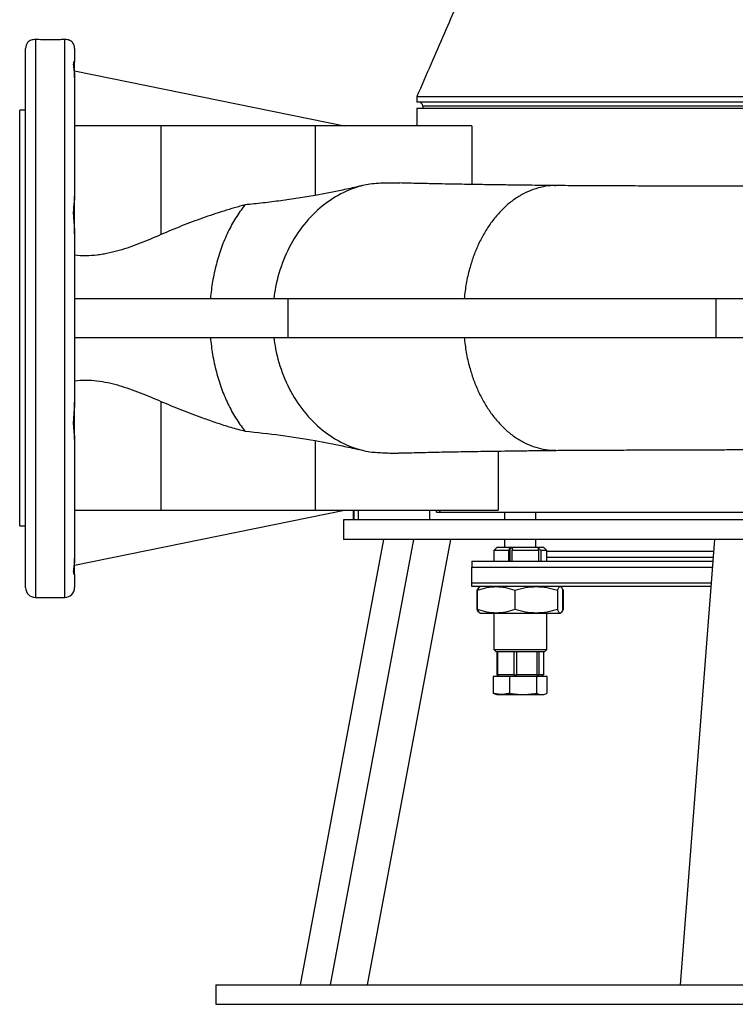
# Model space of a CAD drawing. Extents: x 3894 to 4794, y 2811 to 4790.
# Tile 1 of 8: x 3894 to 4259, y 2811 to 3313. Entities that reach past the tile are written whole.
import ezdxf

# ---------------------------------------------------------------- set-up
doc = ezdxf.new("R2010")
doc.units = 0
doc.header["$LTSCALE"] = 10
doc.header["$MEASUREMENT"] = 0
doc.layers.get('0').update_dxf_attribs({"linetype": 'CONTINUOUS'})

msp = doc.modelspace()

# ---------------------------------------------------------------- linework, layer by layer
at = {"color": 7, "linetype": 'Continuous'}
for p, q in [((3901.95, 3303.33), (3901.95, 3018.64)), ((3916.95, 3018.64), (3916.95, 3303.33)), ((3896.95, 3161.14), (3896.95, 3298.64)), ((3921.95, 3298.64), (3921.95, 3291.77)), ((3921.95, 3283.85), (3921.95, 3291.77)), ((3921.95, 3287.14), (4059.57, 3259.14)), ((3921.95, 3283.85), (3921.95, 3223.18)), ((4096.45, 3274.14), (4096.45, 3271.14)), ((4691.45, 3271.14), (4096.45, 3271.14)), ((4099.45, 3269.14), (4099.45, 3268.14)), ((4688.45, 3269.14), (4099.45, 3269.14)), ((3896.95, 3267.14), (3893.95, 3267.14)), ((3893.95, 3161.14), (3893.95, 3267.14)), ((4096.45, 3268.14), (4096.45, 3259.14)), ((4096.45, 3268.14), (4691.45, 3268.14)), ((3965.95, 3259.14), (3921.95, 3259.14)), ((4044.61, 3259.14), (3965.95, 3259.14)), ((3965.95, 3259.14), (3965.95, 3203.66)), ((4124.41, 3259.14), (4044.61, 3259.14)), ((4044.61, 3259.14), (4044.61, 3223.65)), ((4124.41, 3259.14), (4124.41, 3229.22)), ((4068.7, 3228.62), (4066.54, 3228.12)), ((3921.95, 3204.04), (3921.95, 3223.18)), ((3921.95, 3204.04), (3921.95, 3118.24)), ((3921.95, 3171.14), (4030.62, 3171.14)), ((4030.62, 3171.14), (4248.93, 3171.14)), ((4030.62, 3171.14), (4030.62, 3151.14)), ((4248.93, 3171.14), (4607.76, 3171.14)), ((4248.93, 3171.14), (4248.93, 3151.14)), ((3893.95, 3055.14), (3893.95, 3161.14)), ((3896.95, 3023.64), (3896.95, 3161.14)), ((3921.95, 3151.14), (4030.62, 3151.14)), ((4030.62, 3151.14), (4248.93, 3151.14)), ((4248.93, 3151.14), (4607.76, 3151.14)), ((3921.95, 3099.1), (3921.95, 3118.24)), ((3965.95, 3118.62), (3965.95, 3063.14)), ((3921.95, 3099.1), (3921.95, 3038.43)), ((4044.61, 3098.62), (4044.61, 3063.14)), ((4066.54, 3094.16), (4068.7, 3093.65)), ((4137.95, 3093.27), (4137.95, 3063.14)), ((3921.95, 3063.14), (3965.95, 3063.14)), ((3921.95, 3035.14), (4059.57, 3063.14)), ((3965.95, 3063.14), (4044.61, 3063.14)), ((4044.61, 3063.14), (4137.95, 3063.14)), ((4063.95, 3063.14), (4063.95, 3058.14)), ((4064.43, 3058.14), (4064.43, 3063.14)), ((4066.65, 3058.14), (4066.65, 3063.14)), ((4108.2, 3062.14), (4108.2, 3063.14)), ((4058.95, 3058.14), (4058.95, 3048.14)), ((4728.95, 3058.14), (4058.95, 3058.14)), ((4103.02, 3058.14), (4103.02, 3062.14)), ((4106.45, 3062.14), (4108.2, 3062.14)), ((4108.2, 3062.14), (4362.25, 3062.14)), ((4141.12, 3062.14), (4141.12, 3058.14)), ((4157.12, 3058.14), (4157.12, 3062.14)), ((3893.95, 3055.14), (3896.95, 3055.14)), ((4037.09, 2821.14), (4079.54, 3048.14)), ((4052.4, 2821.14), (4094.85, 3048.14)), ((4728.95, 3048.14), (4058.95, 3048.14)), ((4071.25, 2821.14), (4113.7, 3048.14)), ((4141.12, 3048.14), (4141.12, 3044.14)), ((4157.12, 3044.14), (4157.12, 3048.14)), ((4230.82, 2821.14), (4248.41, 3048.14)), ((4137.12, 3044.14), (4135.62, 3042.64)), ((4161.12, 3044.14), (4137.12, 3044.14)), ((4143.4, 3042.64), (4143.88, 3043.94)), ((4143.88, 3043.94), (4145.27, 3043.94)), ((4143.88, 3043.94), (4143.88, 3037.14)), ((4145.27, 3043.94), (4144.79, 3042.64)), ((4158.65, 3042.64), (4158.19, 3043.96)), ((4162.62, 3042.64), (4161.12, 3044.14)), ((3921.95, 3030.5), (3921.95, 3038.41)), ((4135.62, 3042.64), (4135.62, 3037.14)), ((4143.4, 3042.64), (4135.62, 3042.64)), ((4143.4, 3037.14), (4143.4, 3042.64)), ((4144.79, 3042.64), (4144.79, 3037.14)), ((4158.65, 3042.64), (4144.79, 3042.64)), ((4158.65, 3037.14), (4158.65, 3042.64)), ((4162.62, 3042.64), (4159.65, 3042.64)), ((4159.65, 3042.64), (4159.65, 3037.14)), ((4162.62, 3037.14), (4162.62, 3042.64)), ((4162.62, 3042.14), (4247.94, 3042.14)), ((4162.62, 3039.14), (4247.71, 3039.14)), ((4124.45, 3026.14), (4124.45, 3034.14)), ((4124.45, 3034.14), (4247.32, 3034.14)), ((3921.95, 3030.5), (3921.95, 3023.64)), ((4124.45, 3026.14), (4246.7, 3026.14)), ((4246.55, 3024.14), (4124.45, 3024.14)), ((4128.44, 3024.03), (4128.34, 3023.98)), ((4128.62, 3024.14), (4128.44, 3024.03)), ((4169.8, 3024.03), (4169.62, 3024.14)), ((3901.95, 3018.64), (3916.95, 3018.64)), ((4127.1, 3012.47), (4127.1, 3022.31)), ((4127.41, 3012.47), (4127.41, 3022.31)), ((4146.43, 3022.31), (4146.43, 3012.47)), ((4168.14, 3022.31), (4168.14, 3012.47)), ((4170.83, 3012.47), (4170.83, 3022.31)), ((4170.88, 3022.38), (4171.14, 3022.31)), ((4171.14, 3012.47), (4171.14, 3022.31)), ((4128.34, 3010.8), (4128.43, 3010.75)), ((4128.43, 3010.75), (4128.62, 3010.64)), ((4128.62, 3010.64), (4136.92, 3010.64)), ((4135.62, 3010.64), (4135.62, 2992.14)), ((4136.92, 3010.64), (4157.28, 3010.64)), ((4157.28, 3010.64), (4169.49, 3010.64)), ((4162.62, 2992.14), (4162.62, 3010.64)), ((4169.75, 3010.83), (4169.49, 3010.64)), ((4169.49, 3010.64), (4169.62, 3010.64)), ((4169.62, 3010.64), (4169.8, 3010.75)), ((4171.14, 3012.47), (4170.88, 3012.39)), ((4135.62, 2992.14), (4136.62, 2991.14)), ((4135.62, 2992.14), (4162.62, 2992.14)), ((4136.62, 2991.14), (4149.12, 2991.14)), ((4137.24, 2991.14), (4137.24, 2979.14)), ((4137.76, 2979.14), (4137.76, 2991.14)), ((4145.79, 2991.14), (4145.79, 2979.14)), ((4147.41, 2979.14), (4147.41, 2991.14)), ((4149.12, 2991.14), (4161.62, 2991.14)), ((4157.66, 2991.14), (4157.66, 2979.14)), ((4158.77, 2979.14), (4158.77, 2991.14)), ((4160.99, 2991.14), (4160.99, 2979.14)), ((4161.62, 2991.14), (4162.62, 2992.14)), ((4135.35, 2978.34), (4135.35, 2969.81)), ((4143.6, 2978.34), (4135.35, 2978.34)), ((4137.24, 2979.14), (4137.76, 2979.14)), ((4137.87, 2979.14), (4137.41, 2978.34)), ((4140.04, 2979.14), (4137.76, 2979.14)), ((4143.51, 2979.14), (4140.04, 2979.14)), ((4145.79, 2979.14), (4143.51, 2979.14)), ((4143.6, 2978.34), (4143.6, 2969.81)), ((4157.37, 2978.34), (4143.6, 2978.34)), ((4145.79, 2979.14), (4147.41, 2979.14)), ((4150.32, 2979.14), (4147.41, 2979.14)), ((4154.76, 2979.14), (4150.32, 2979.14)), ((4157.66, 2979.14), (4154.76, 2979.14)), ((4157.37, 2978.34), (4157.37, 2969.81)), ((4162.89, 2978.34), (4157.37, 2978.34)), ((4157.66, 2979.14), (4158.77, 2979.14)), ((4159.4, 2979.14), (4158.77, 2979.14)), ((4160.36, 2979.14), (4159.4, 2979.14)), ((4160.83, 2978.34), (4160.36, 2979.14)), ((4160.99, 2979.14), (4160.36, 2979.14)), ((4162.89, 2969.81), (4162.89, 2978.34)), ((4135.35, 2969.81), (4136.04, 2969.57)), ((4136.02, 2969.54), (4137.12, 2969.14)), ((4137.12, 2969.14), (4139.48, 2969.14)), ((4139.48, 2969.14), (4150.48, 2969.14)), ((4150.48, 2969.14), (4160.13, 2969.14)), ((4160.13, 2969.14), (4161.12, 2969.14)), ((4161.12, 2969.14), (4162.21, 2969.54)), ((3993.95, 2821.14), (3993.95, 2811.14)), ((3993.95, 2821.14), (4547.02, 2821.14)), ((3993.95, 2811.14), (4547.02, 2811.14))]:
    msp.add_line(p, q, dxfattribs=at)
for centre, radius, start, end in [((3901.95, 3298.64), 5, 142.901, 180), ((3916.95, 3298.64), 5, 0, 37.1061), ((4097.45, 3269.14), 2, 0, 90), ((4103.95, 3062.14), 2.5, 0, 23.5782), ((3901.95, 3023.64), 5, 180, 270), ((3916.95, 3023.64), 5, 270, 360)]:
    msp.add_arc(centre, radius, start, end, dxfattribs=at)
for points, knots in [([(4135.14, 3363.14), (4133.21, 3358.68), (4129.27, 3349.62), (4123.18, 3335.61), (4116.86, 3321.04), (4110.27, 3305.89), (4103.42, 3290.17), (4098.8, 3279.56), (4096.45, 3274.14)], [0, 0, 0, 0, 0.151379, 0.308047, 0.470652, 0.639815, 0.816103, 1, 1, 1, 1]), ([(3897.98, 3301.64), (3898.22, 3301.89), (3898.7, 3302.41), (3899.96, 3303.18), (3901.23, 3303.27), (3901.95, 3303.33)], [0, 0, 0, 0, 0.2991985, 0.6076847, 1, 1, 1, 1]), ([(3901.95, 3303.33), (3903.08, 3303.28), (3905.35, 3303.17), (3909.44, 3303.11), (3912.81, 3303.16), (3915.29, 3303.25), (3916.39, 3303.3), (3916.95, 3303.33)], [0, 0, 0, 0, 0.249388, 0.498799, 0.747648, 0.873823, 1, 1, 1, 1]), ([(3916.95, 3303.33), (3917.43, 3303.36), (3917.88, 3303.31), (3918.5, 3303.18), (3918.7, 3303.12), (3919.07, 3302.99), (3919.25, 3302.91), (3919.74, 3302.67), (3920.03, 3302.48), (3920.53, 3302.07), (3920.74, 3301.85), (3920.91, 3301.64)], [0, 0, 0, 0, 0.25, 0.25, 0.375, 0.375, 0.5, 0.5, 0.75, 0.75, 1, 1, 1, 1]), ([(3921.8, 3291.97), (3921.71, 3291.94), (3921.53, 3291.89), (3921.26, 3291.14), (3921.27, 3289.86), (3921.52, 3288.15), (3921.85, 3286.14), (3921.91, 3284.62), (3921.95, 3283.85)], [0, 0, 0, 0, 0.149166, 0.331271, 0.506957, 0.688635, 0.842587, 1, 1, 1, 1]), ([(4096.59, 3274.14), (4096.59, 3274.14), (4096.56, 3274.14), (4097.97, 3274.14), (4100.64, 3274.14), (4104.61, 3274.14), (4109.8, 3274.14), (4116.21, 3274.14), (4123.8, 3274.14), (4132.55, 3274.14), (4142.41, 3274.14), (4153.34, 3274.14), (4165.32, 3274.14), (4178.21, 3274.14), (4187.57, 3274.14), (4192.25, 3274.14)], [0, 0, 0, 0, 0.050442, 0.129572, 0.208702, 0.287832, 0.366961, 0.446091, 0.525221, 0.604351, 0.683481, 0.762611, 0.84174, 0.92087, 1, 1, 1, 1]), ([(4192.25, 3274.14), (4199.25, 3274.14), (4215.93, 3274.14), (4244.25, 3274.14), (4277.07, 3274.14), (4311.67, 3274.14), (4347.51, 3274.14), (4371.87, 3274.14), (4384.9, 3274.14), (4386.55, 3274.14), (4389.02, 3274.14), (4391.48, 3274.14), (4393.12, 3274.14), (4394.77, 3274.14), (4396.42, 3274.14), (4398.88, 3274.14), (4401.35, 3274.14), (4403, 3274.14), (4416.05, 3274.14), (4440.44, 3274.14), (4476.32, 3274.14), (4510.95, 3274.14), (4543.81, 3274.14), (4566.67, 3274.14), (4578.63, 3274.14), (4580.94, 3274.14)], [0.7251082, 0.7251082, 0.7251082, 0.7251082, 0.7403532, 0.7599055, 0.7794577, 0.79901, 0.8185623, 0.8381146, 0.8381146, 0.8394397, 0.8407647, 0.8420898, 0.8434149, 0.8434149, 0.8447407, 0.8460666, 0.8473925, 0.8487184, 0.8487184, 0.8682827, 0.887847, 0.9074113, 0.9269756, 0.9465398, 0.9512879, 0.9512879, 0.9512879, 0.9512879]), ([(4072.52, 3229.44), (4069.98, 3229), (4063.38, 3227.33), (4053.29, 3222.47), (4043.03, 3214.15), (4034.5, 3203.47), (4028.05, 3190.88), (4024.8, 3179.77), (4023.73, 3173.05), (4023.5, 3171.14)], [0.4533682, 0.4533682, 0.4533682, 0.4533682, 0.4678662, 0.4913868, 0.5149075, 0.5384281, 0.5619488, 0.5854694, 0.5947016, 0.5947016, 0.5947016, 0.5947016]), ([(4087.82, 3229.91), (4085.6, 3229.96), (4080.5, 3230.05), (4075.41, 3229.66), (4072.52, 3229.44)], [0, 0, 0, 0, 0.434413, 1, 1, 1, 1]), ([(4167.51, 3228.64), (4165.01, 3228.66), (4160.24, 3228.72), (4153.67, 3228.8), (4148.53, 3228.87), (4144.36, 3228.92), (4140.71, 3228.97), (4136.63, 3229.03), (4132.09, 3229.1), (4127.16, 3229.17), (4121.89, 3229.26), (4116.36, 3229.35), (4110.66, 3229.46), (4105.32, 3229.56), (4100.38, 3229.67), (4095.86, 3229.77), (4091.75, 3229.88), (4089.07, 3229.95), (4087.82, 3229.98)], [0, 0, 0, 0, 0.072618, 0.138781, 0.198506, 0.232305, 0.271519, 0.3167, 0.367815, 0.425913, 0.490073, 0.560244, 0.636369, 0.71838, 0.78688, 0.858877, 0.934286, 1, 1, 1, 1]), ([(4167.32, 3228.56), (4166.84, 3228.59), (4164.66, 3228.7), (4160.78, 3228.13), (4155.73, 3226.8), (4150.8, 3224.64), (4146.06, 3221.73), (4141.59, 3218.13), (4137.45, 3213.88), (4133.71, 3209.09), (4130.4, 3203.84), (4127.54, 3198.23), (4125.16, 3192.37), (4123.11, 3185.87), (4121.47, 3178.81), (4120.85, 3173.67), (4120.55, 3171.14)], [0, 0, 0, 0, 0.021345, 0.096525, 0.172419, 0.248705, 0.325058, 0.401152, 0.476661, 0.551306, 0.624805, 0.696963, 0.767577, 0.836541, 0.919668, 1, 1, 1, 1]), ([(4641.38, 3228.19), (4641.19, 3228.19), (4638.69, 3228.19), (4633.29, 3228.19), (4624.68, 3228.19), (4614.74, 3228.19), (4603.42, 3228.19), (4591.19, 3228.19), (4578.21, 3228.19), (4564.46, 3228.19), (4550, 3228.2), (4534.87, 3228.2), (4519.12, 3228.2), (4502.83, 3228.19), (4486.16, 3228.19), (4469.3, 3228.19), (4452.43, 3228.18), (4435.64, 3228.17), (4418.99, 3228.17), (4402.57, 3228.16), (4386.48, 3228.16), (4370.78, 3228.16), (4355.54, 3228.16), (4340.81, 3228.16), (4326.51, 3228.17), (4312.29, 3228.19), (4297.82, 3228.2), (4282.83, 3228.23), (4267.36, 3228.26), (4253.1, 3228.3), (4240.12, 3228.33), (4228.45, 3228.37), (4216.59, 3228.41), (4204.49, 3228.46), (4192.15, 3228.51), (4179.59, 3228.57), (4171.47, 3228.62), (4167.32, 3228.64)], [0, 0, 0, 0, 0.002152, 0.027802, 0.05341, 0.084306, 0.115413, 0.146829, 0.178563, 0.210588, 0.242874, 0.275393, 0.308119, 0.341022, 0.374032, 0.406492, 0.438403, 0.469797, 0.500594, 0.530731, 0.560158, 0.588828, 0.616704, 0.64376, 0.669974, 0.695971, 0.723225, 0.751867, 0.781923, 0.813419, 0.836812, 0.860954, 0.885919, 0.912247, 0.940041, 0.969296, 1, 1, 1, 1]), ([(4044.61, 3223.65), (4041.72, 3223.16), (4035.92, 3222.18), (4027.04, 3220.91), (4018.02, 3219.78), (4011.91, 3219.14), (4008.85, 3218.82)], [0, 0, 0, 0, 0.248828, 0.498124, 0.74883, 1, 1, 1, 1]), ([(4066.54, 3228.13), (4063.9, 3227.54), (4056.61, 3225.92), (4049.28, 3224.53), (4044.61, 3223.65)], [0, 0, 0, 0, 0.363177, 1, 1, 1, 1]), ([(3921.95, 3223.18), (3921.95, 3222.91), (3921.93, 3222.63), (3921.89, 3222.04), (3921.86, 3221.73), (3921.76, 3220.78), (3921.67, 3220.1), (3921.5, 3218.68), (3921.42, 3217.94), (3921.34, 3216.76), (3921.31, 3216.36), (3921.28, 3215.54), (3921.28, 3215.12), (3921.28, 3213.86), (3921.31, 3213.01), (3921.39, 3211.7), (3921.43, 3211.26), (3921.5, 3210.37), (3921.54, 3209.91), (3921.67, 3208.56), (3921.76, 3207.65), (3921.9, 3205.85), (3921.95, 3204.94), (3921.95, 3204.04)], [0, 0, 0, 0, 0.0625, 0.0625, 0.125, 0.125, 0.25, 0.25, 0.375, 0.375, 0.4375, 0.4375, 0.5, 0.5, 0.625, 0.625, 0.6875, 0.6875, 0.75, 0.75, 0.875, 0.875, 1, 1, 1, 1]), ([(4008.85, 3218.82), (4008.62, 3218.76), (4008.4, 3218.7), (4007.94, 3218.57), (4007.72, 3218.51), (4007.04, 3218.32), (4006.58, 3218.2), (4005.22, 3217.82), (4004.32, 3217.56), (4001.6, 3216.76), (3999.79, 3216.22), (3994.36, 3214.52), (3990.77, 3213.32), (3983.61, 3210.78), (3980.05, 3209.45), (3972.97, 3206.65), (3969.45, 3205.19), (3965.95, 3203.66)], [0, 0, 0, 0, 0.015625, 0.015625, 0.03125, 0.03125, 0.0625, 0.0625, 0.125, 0.125, 0.25, 0.25, 0.5, 0.5, 0.75, 0.75, 1, 1, 1, 1]), ([(4008.85, 3218.82), (4008.75, 3218.7), (4007.05, 3216.61), (4003.94, 3212.22), (4000, 3205.03), (3996.7, 3197.14), (3994.08, 3188.67), (3992.21, 3179.96), (3991.45, 3174.03), (3991.2, 3171.14)], [0.8402728, 0.8402728, 0.8402728, 0.8402728, 0.8416742, 0.8642922, 0.8869102, 0.9095281, 0.9321461, 0.9547641, 0.9758559, 0.9758559, 0.9758559, 0.9758559]), ([(3965.95, 3203.66), (3962.45, 3202.13), (3958.95, 3200.65), (3951.87, 3197.88), (3948.29, 3196.6), (3942.82, 3195.01), (3940.98, 3194.54), (3938.18, 3193.94), (3937.24, 3193.76), (3935.35, 3193.44), (3934.4, 3193.31), (3931.53, 3192.97), (3929.61, 3192.85), (3925.78, 3192.82), (3923.87, 3192.92), (3921.95, 3193.14)], [0, 0, 0, 0, 0.25, 0.25, 0.5, 0.5, 0.625, 0.625, 0.6875, 0.6875, 0.75, 0.75, 0.875, 0.875, 1, 1, 1, 1]), ([(3991.2, 3151.14), (3991.45, 3148.25), (3992.21, 3142.32), (3994.08, 3133.61), (3996.7, 3125.14), (4000, 3117.25), (4003.94, 3110.05), (4007.05, 3105.67), (4008.75, 3103.58), (4008.85, 3103.46)], [0.0241441, 0.0241441, 0.0241441, 0.0241441, 0.0452359, 0.0678539, 0.0904719, 0.1130898, 0.1357078, 0.1583258, 0.1597272, 0.1597272, 0.1597272, 0.1597272]), ([(4023.5, 3151.14), (4023.73, 3149.23), (4024.8, 3142.51), (4028.05, 3131.39), (4034.5, 3118.81), (4043.03, 3108.13), (4053.29, 3099.8), (4063.38, 3094.95), (4069.98, 3093.28), (4072.52, 3092.84)], [0.626695, 0.626695, 0.626695, 0.626695, 0.6359272, 0.6594479, 0.6829685, 0.7064892, 0.7300099, 0.7535305, 0.7680285, 0.7680285, 0.7680285, 0.7680285]), ([(4120.55, 3151.14), (4120.85, 3148.61), (4121.47, 3143.47), (4123.11, 3136.4), (4125.16, 3129.91), (4127.54, 3124.05), (4130.4, 3118.44), (4133.71, 3113.19), (4137.45, 3108.4), (4141.59, 3104.15), (4146.06, 3100.54), (4150.8, 3097.64), (4155.73, 3095.48), (4160.78, 3094.15), (4164.66, 3093.58), (4166.84, 3093.69), (4167.32, 3093.72)], [0, 0, 0, 0, 0.0803322, 0.1634598, 0.2324229, 0.3030369, 0.3751947, 0.4486941, 0.5233392, 0.5988486, 0.6749426, 0.7512958, 0.8275813, 0.9034759, 0.9786558, 1, 1, 1, 1]), ([(3921.95, 3129.14), (3923.87, 3129.35), (3925.78, 3129.45), (3929.57, 3129.43), (3931.46, 3129.31), (3935.22, 3128.88), (3937.09, 3128.56), (3939.88, 3127.98), (3940.81, 3127.76), (3942.66, 3127.29), (3943.58, 3127.04), (3948.19, 3125.71), (3951.79, 3124.43), (3958.92, 3121.65), (3962.44, 3120.15), (3965.95, 3118.62)], [0, 0, 0, 0, 0.125, 0.125, 0.25, 0.25, 0.375, 0.375, 0.4375, 0.4375, 0.5, 0.5, 0.75, 0.75, 1, 1, 1, 1]), ([(3921.95, 3118.24), (3921.92, 3117.41), (3921.86, 3115.47), (3921.53, 3112.39), (3921.27, 3109.12), (3921.27, 3105.99), (3921.52, 3103.28), (3921.85, 3100.94), (3921.91, 3099.72), (3921.95, 3099.1)], [0, 0, 0, 0, 0.1151837, 0.2675936, 0.4243513, 0.575583, 0.7319742, 0.8644978, 1, 1, 1, 1]), ([(3965.95, 3118.62), (3969.43, 3117.13), (3976.41, 3114.17), (3985.91, 3110.66), (3994.28, 3107.72), (4001.51, 3105.3), (4006.41, 3104.07), (4008.85, 3103.46)], [0, 0, 0, 0, 0.248277, 0.496547, 0.664432, 0.832341, 1, 1, 1, 1]), ([(4008.85, 3103.46), (4014.96, 3102.84), (4021, 3102.15), (4032.94, 3100.55), (4038.82, 3099.64), (4044.61, 3098.62)], [0, 0, 0, 0, 0.5, 0.5, 1, 1, 1, 1]), ([(4044.61, 3098.62), (4049.28, 3097.74), (4056.61, 3096.36), (4063.89, 3094.74), (4066.54, 3094.15)], [0, 0, 0, 0, 0.636628, 1, 1, 1, 1]), ([(4087.88, 3092.3), (4088.02, 3092.3), (4090.24, 3092.35), (4093.51, 3092.45), (4099.22, 3092.58), (4104.84, 3092.71), (4110.48, 3092.82), (4116, 3092.92), (4121.62, 3093.02), (4127.54, 3093.11), (4134.11, 3093.21), (4141.32, 3093.32), (4149.29, 3093.42), (4158.02, 3093.53), (4164.3, 3093.6), (4167.51, 3093.64)], [0, 0, 0, 0, 0.006512, 0.102936, 0.194092, 0.279703, 0.359624, 0.433751, 0.502016, 0.575443, 0.651419, 0.731857, 0.816768, 0.906152, 1, 1, 1, 1]), ([(4167.32, 3093.64), (4170.35, 3093.66), (4176.59, 3093.69), (4186.65, 3093.74), (4197.59, 3093.79), (4209.27, 3093.84), (4221.21, 3093.88), (4232.87, 3093.92), (4243.51, 3093.95), (4253.11, 3093.98), (4261.67, 3094), (4269.78, 3094.02), (4277.8, 3094.04), (4286.07, 3094.06), (4294.83, 3094.07), (4304.08, 3094.08), (4315, 3094.1), (4327.77, 3094.11), (4342.53, 3094.12), (4356.43, 3094.12), (4365.42, 3094.12), (4369.17, 3094.12)], [0, 0, 0, 0, 0.055036, 0.11329, 0.174722, 0.23929, 0.303587, 0.363525, 0.419113, 0.464204, 0.506002, 0.544533, 0.581785, 0.62092, 0.661971, 0.704929, 0.749805, 0.812759, 0.879416, 0.949751, 1, 1, 1, 1]), ([(4072.52, 3092.84), (4074.94, 3092.67), (4079.79, 3092.33), (4084.92, 3092.15), (4087.61, 3092.31), (4087.88, 3092.33)], [0, 0, 0, 0, 0.473591, 0.94711, 1, 1, 1, 1]), ([(4103.02, 3062.14), (4103.03, 3062.41), (4103.05, 3062.77), (4103.23, 3063.07), (4103.27, 3063.14)], [0, 0, 0, 0, 0.765862, 1, 1, 1, 1]), ([(4107.98, 3063.14), (4108.07, 3062.88), (4108.19, 3062.56), (4108.2, 3062.21), (4108.2, 3062.14)], [0, 0, 0, 0, 0.782484, 1, 1, 1, 1]), ([(3921.95, 3038.43), (3921.92, 3037.77), (3921.86, 3036.25), (3921.53, 3034.21), (3921.27, 3032.42), (3921.26, 3031.13), (3921.53, 3030.39), (3921.72, 3030.31), (3921.8, 3030.28)], [0, 0, 0, 0, 0.133805, 0.310853, 0.492952, 0.668633, 0.850305, 1, 1, 1, 1]), ([(4124.45, 3037.14), (4124.45, 3037.11), (4124.45, 3037.05), (4124.45, 3036.61), (4124.45, 3035.99), (4124.45, 3035.49), (4124.45, 3034.92), (4124.45, 3034.51), (4124.45, 3034.23), (4124.45, 3034.14)], [0, 0, 0, 0, 0.300527, 0.606211, 0.726991, 0.863805, 0.917651, 0.972063, 1, 1, 1, 1]), ([(4124.45, 3037.14), (4126.23, 3037.14), (4129.8, 3037.14), (4136.26, 3037.14), (4143.53, 3037.14), (4151.71, 3037.14), (4160.74, 3037.14), (4170.61, 3037.14), (4181.26, 3037.14), (4192.66, 3037.14), (4204.75, 3037.14), (4217.44, 3037.14), (4230.74, 3037.14), (4240.8, 3037.14), (4246.56, 3037.14), (4247.56, 3037.14)], [0, 0, 0, 0, 0.079654, 0.15931, 0.240558, 0.32181, 0.404158, 0.486509, 0.569418, 0.65233, 0.735239, 0.818151, 0.900499, 0.98285, 1, 1, 1, 1]), ([(4124.45, 3024.14), (4124.45, 3024.35), (4124.45, 3024.65), (4124.45, 3025.27), (4124.45, 3025.7), (4124.45, 3026.02), (4124.45, 3026.14)], [0, 0, 0, 0, 0.517325, 0.699877, 0.884241, 1, 1, 1, 1]), ([(4127.1, 3022.31), (4127.38, 3022.84), (4127.81, 3023.65), (4128.25, 3023.83), (4128.39, 3023.88)], [0, 0, 0, 0, 0.665253, 1, 1, 1, 1]), ([(4127.41, 3022.31), (4128.95, 3022.82), (4132.07, 3023.85), (4135.29, 3024.04), (4136.92, 3024.14)], [0, 0, 0, 0, 0.49546, 1, 1, 1, 1]), ([(4128.48, 3023.95), (4128.35, 3023.88), (4127.98, 3023.7), (4127.63, 3022.85), (4127.41, 3022.31)], [0, 0, 0, 0, 0.371374, 1, 1, 1, 1]), ([(4136.92, 3024.14), (4138.51, 3024.05), (4141.73, 3023.86), (4144.85, 3022.83), (4146.43, 3022.31)], [0, 0, 0, 0, 0.4945114, 1, 1, 1, 1]), ([(4146.43, 3022.31), (4148.19, 3022.82), (4151.75, 3023.85), (4155.43, 3024.04), (4157.28, 3024.14)], [0, 0, 0, 0, 0.495458, 1, 1, 1, 1]), ([(4157.28, 3024.14), (4159.1, 3024.05), (4162.78, 3023.86), (4166.34, 3022.83), (4168.14, 3022.31)], [0, 0, 0, 0, 0.494511, 1, 1, 1, 1]), ([(4168.14, 3022.31), (4168.36, 3022.82), (4168.8, 3023.85), (4169.26, 3024.04), (4169.49, 3024.14)], [0, 0, 0, 0, 0.495458, 1, 1, 1, 1]), ([(4171.14, 3022.31), (4170.86, 3022.84), (4170.43, 3023.65), (4169.99, 3023.83), (4169.84, 3023.88)], [0, 0, 0, 0, 0.665254, 1, 1, 1, 1]), ([(4170.04, 3023.74), (4170.08, 3023.72), (4170.35, 3023.55), (4170.61, 3022.88), (4170.83, 3022.31)], [0, 0, 0, 0, 0.150672, 1, 1, 1, 1]), ([(4128.39, 3010.89), (4128.25, 3010.94), (4127.81, 3011.12), (4127.39, 3011.92), (4127.1, 3012.47)], [0, 0, 0, 0, 0.3213, 1, 1, 1, 1]), ([(4136.92, 3010.64), (4135.32, 3010.73), (4132.1, 3010.92), (4128.98, 3011.95), (4127.41, 3012.47)], [0, 0, 0, 0, 0.49451, 1, 1, 1, 1]), ([(4127.41, 3012.47), (4127.62, 3011.94), (4127.98, 3011.08), (4128.34, 3010.9), (4128.48, 3010.83)], [0, 0, 0, 0, 0.61616, 1, 1, 1, 1]), ([(4146.43, 3012.47), (4144.88, 3011.96), (4141.77, 3010.93), (4138.54, 3010.73), (4136.92, 3010.64)], [0, 0, 0, 0, 0.495458, 1, 1, 1, 1]), ([(4157.28, 3010.64), (4155.46, 3010.73), (4151.79, 3010.92), (4148.23, 3011.95), (4146.43, 3012.47)], [0, 0, 0, 0, 0.494511, 1, 1, 1, 1]), ([(4168.14, 3012.47), (4166.38, 3011.96), (4162.82, 3010.93), (4159.14, 3010.73), (4157.28, 3010.64)], [0, 0, 0, 0, 0.495458, 1, 1, 1, 1]), ([(4169.49, 3010.64), (4169.26, 3010.73), (4168.8, 3010.92), (4168.36, 3011.95), (4168.14, 3012.47)], [0, 0, 0, 0, 0.494511, 1, 1, 1, 1]), ([(4169.84, 3010.89), (4169.99, 3010.94), (4170.43, 3011.12), (4170.85, 3011.92), (4171.14, 3012.47)], [0, 0, 0, 0, 0.321299, 1, 1, 1, 1]), ([(4170.83, 3012.47), (4170.61, 3011.91), (4170.35, 3011.24), (4170.08, 3011.07), (4170.03, 3011.04)], [0, 0, 0, 0, 0.830611, 1, 1, 1, 1]), ([(4139.48, 2969.14), (4138.79, 2969.17), (4137.4, 2969.24), (4136.04, 2969.62), (4135.35, 2969.81)], [0, 0, 0, 0, 0.497781, 1, 1, 1, 1]), ([(4143.6, 2969.81), (4142.92, 2969.62), (4141.55, 2969.24), (4140.17, 2969.17), (4139.48, 2969.14)], [0, 0, 0, 0, 0.4981128, 1, 1, 1, 1]), ([(4143.6, 2969.81), (4144.73, 2969.62), (4147.01, 2969.24), (4149.32, 2969.17), (4150.48, 2969.14)], [0, 0, 0, 0, 0.498114, 1, 1, 1, 1]), ([(4150.48, 2969.14), (4151.63, 2969.17), (4153.94, 2969.24), (4156.22, 2969.62), (4157.37, 2969.81)], [0, 0, 0, 0, 0.497781, 1, 1, 1, 1]), ([(4157.37, 2969.81), (4157.82, 2969.62), (4158.73, 2969.24), (4159.66, 2969.17), (4160.13, 2969.14)], [0, 0, 0, 0, 0.498112, 1, 1, 1, 1]), ([(4160.13, 2969.14), (4160.59, 2969.17), (4161.51, 2969.24), (4162.43, 2969.62), (4162.89, 2969.81)], [0, 0, 0, 0, 0.497781, 1, 1, 1, 1])]:
    msp.add_open_spline(points, degree=3, knots=knots, dxfattribs=at)
msp.add_open_spline([(4158.19, 3043.96), (4158.68, 3043.52), (4159.17, 3043.08), (4159.65, 3042.64)], degree=3, dxfattribs=at)

doc.saveas('drawing.dxf')
